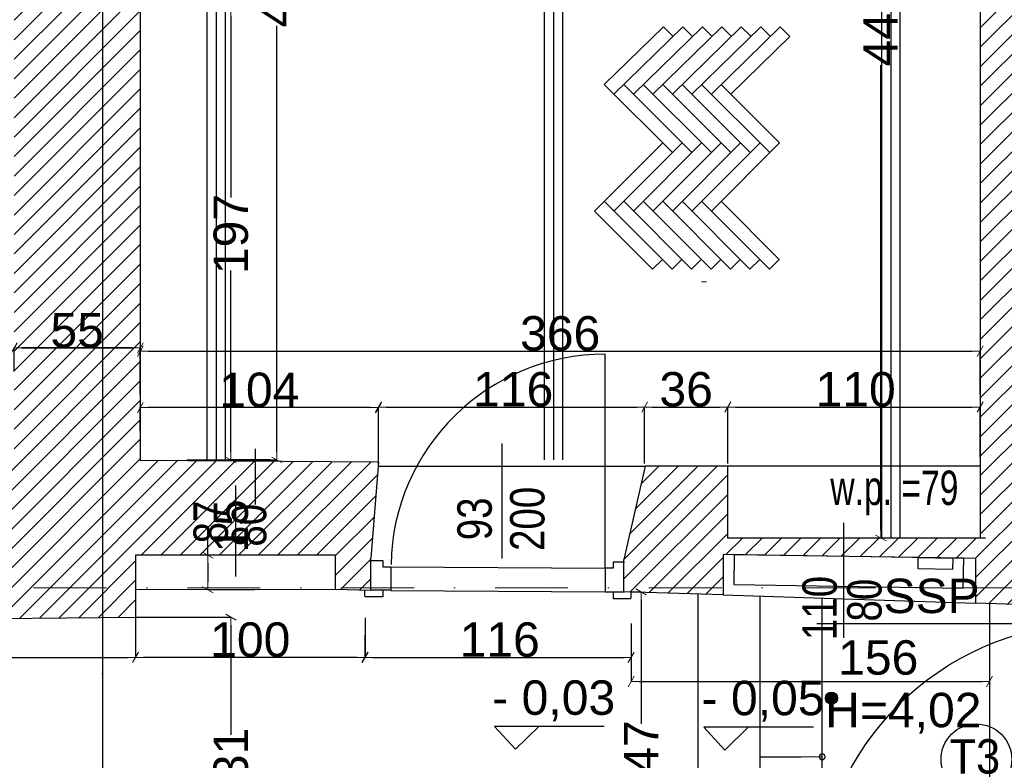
# Model space of a CAD drawing. Header units: millimetres. Extents: x 75543 to 124291, y -109148 to -86372.
# Tile 94 of 99: x 113602 to 117892, y -99234 to -96006. Entities that reach past the tile are written whole.
import ezdxf

# ---------------------------------------------------------------- set-up
doc = ezdxf.new("R2010")
doc.units = ezdxf.units.MM
doc.header["$MEASUREMENT"] = 0
doc.linetypes.add('Dot & Dashed', pattern=[670.277762, 317.5, -176.388889, 0, -176.388874])
for name, color, linetype in [('A-DRZWI', 7, 'Continuous'), ('A-OKNA-OPIS', 7, 'Continuous'), ('A-WYSOKOSCI', 7, 'Continuous'), ('A_okno', 7, 'Continuous'), ('DIM MALY', 7, 'Continuous'), ('Drawing & Figure', 7, 'Continuous'), ('DRZWI', 7, 'Continuous'), ('Koty', 7, 'Continuous'), ('linia nadproza', 7, 'Continuous'), ('Nowe_0', 7, 'Continuous'), ('Nowe_DRZWI', 7, 'Continuous'), ('Nowe_GRZEJNIK', 7, 'Continuous'), ('opisy inne', 7, 'Continuous'), ('OSIE', 7, 'Continuous'), ('PARAPET', 7, 'Continuous'), ('POSADZKI', 7, 'Continuous'), ('PROG', 7, 'Continuous'), ('SCHODY', 7, 'Continuous'), ('strop', 7, 'Continuous'), ('Structural - Bearing', 7, 'Continuous'), ('Structural - Grid', 7, 'Continuous')]:
    doc.layers.add(name, color=color, linetype=linetype)
doc.styles.add('STYL_AUTOMATYCZNY_1', font='arial.ttf')
doc.styles.add('STYL_AUTOMATYCZNY_2', font='arial.ttf')
doc.styles.add('STYL_AUTOMATYCZNY_6', font='arial.ttf', dxfattribs={"width": 0.8})
doc.styles.add('STYL_AUTOMATYCZNY_7', font='arial.ttf', dxfattribs={"width": 0.7})
doc.styles.add('STYL_AUTOMATYCZNY_9', font='arial.ttf', dxfattribs={"width": 0.9})
doc.dimstyles.new('STYL_AUTOMATYCZNY__2', dxfattribs={"dimtxt": 150, "dimasz": 34.231941, "dimexe": 0.18, "dimexo": 3, "dimgap": 0, "dimtad": 1, "dimdec": 0, "dimlfac": 0.1, "dimzin": 0, "dimdsep": 46, "dimtxsty": 'STYL_AUTOMATYCZNY_2', "dimblk": 'ARROWHEAD_2', "dimblk1": 'ARROWHEAD_2', "dimblk2": 'ARROWHEAD_2', "dimcen": 0.09, "dimclrd": 5, "dimclre": 5, "dimclrt": 1, "dimadec": 0, "dimazin": 0, "dimtfac": 1, "dimtdec": 4, "dimtmove": 0, "dimatfit": 3, "dimfxl": 0, "dimtolj": 1, "dimtzin": 0, "dimarcsym": 0})
doc.dimstyles.new('STYL_AUTOMATYCZNY__3', dxfattribs={"dimtxt": 150, "dimasz": 34.231941, "dimexe": 0.18, "dimexo": 3, "dimgap": 0, "dimtad": 1, "dimtih": 1, "dimtoh": 1, "dimdec": 0, "dimlfac": 0.1, "dimzin": 0, "dimdsep": 46, "dimtxsty": 'STYL_AUTOMATYCZNY_2', "dimblk": 'ARROWHEAD_2', "dimblk1": 'ARROWHEAD_2', "dimblk2": 'ARROWHEAD_2', "dimcen": 0.09, "dimclrd": 5, "dimclre": 5, "dimclrt": 1, "dimadec": 0, "dimazin": 0, "dimtfac": 1, "dimtdec": 4, "dimtmove": 0, "dimatfit": 3, "dimfxl": 0, "dimtolj": 1, "dimtzin": 0, "dimarcsym": 0})
doc.dimstyles.new('STYL_AUTOMATYCZNY__7', dxfattribs={"dimtxt": 150, "dimasz": 34.231941, "dimexe": 0.18, "dimexo": 3, "dimgap": 0, "dimtad": 1, "dimtih": 1, "dimtoh": 1, "dimdec": 0, "dimlfac": 0.1, "dimzin": 0, "dimdsep": 46, "dimtxsty": 'STYL_AUTOMATYCZNY_2', "dimblk": 'ARROWHEAD_2', "dimblk1": 'ARROWHEAD_2', "dimblk2": 'ARROWHEAD_2', "dimcen": 0.09, "dimclrd": 5, "dimclre": 5, "dimclrt": 1, "dimadec": 0, "dimazin": 0, "dimtfac": 1, "dimtdec": 4, "dimtmove": 2, "dimatfit": 3, "dimfxl": 0, "dimtolj": 1, "dimtzin": 0, "dimarcsym": 0})
pattern_1 = [(45, (0, 0), (-42.426407, 42.426407), [])]

# ---------------------------------------------------------------- blocks, each defined once
blk = doc.blocks.new('ARROWHEAD_2')
at = {"color": 0, "linetype": 'Continuous', "lineweight": 0}
for p, q in [((0, 0), (-1, 0)), ((-0.38, -0.66), (0.38, 0.66))]:
    blk.add_line(p, q, dxfattribs=at)
blk = doc.blocks.new('*D159')
at = {"layer": 'Defpoints', "color": 0}
for p in [(117787.3, -97694.7), (117787.3, -97917.7), (116687.3, -97944.2)]:
    blk.add_point(p, dxfattribs=at)
at = {"layer": 'DIM MALY', "color": 5, "lineweight": -2}
for p, q in [((116687.3, -97941.2), (116687.3, -97694.5)), ((116721.5, -97694.7), (117753, -97694.7)), ((117787.3, -97914.7), (117787.3, -97694.5))]:
    blk.add_line(p, q, dxfattribs=at)
at = {"layer": 'DIM MALY', "color": 5, "lineweight": -2, "xscale": 34.23194115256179, "yscale": 34.23194115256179, "zscale": 34.23194115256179, "rotation": 180}
blk.add_blockref('ARROWHEAD_2', (116687.3, -97694.7), dxfattribs=at)
at = {"layer": 'DIM MALY', "color": 5, "lineweight": -2, "xscale": 34.23194115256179, "yscale": 34.23194115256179, "zscale": 34.23194115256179}
blk.add_blockref('ARROWHEAD_2', (117787.3, -97694.7), dxfattribs=at)
at = {"layer": 'DIM MALY', "color": 1, "insert": (117244.5, -97618.1), "char_height": 150, "attachment_point": 5, "style": 'STYL_AUTOMATYCZNY_2'}
blk.add_mtext('\\A1;110', dxfattribs=at)
blk = doc.blocks.new('*D160')
at = {"layer": 'Defpoints', "color": 0}
for p in [(116687.3, -97694.7), (116325.1, -97944.2), (116687.3, -97944.2)]:
    blk.add_point(p, dxfattribs=at)
at = {"layer": 'DIM MALY', "color": 5, "lineweight": -2}
for p, q in [((116325.1, -97941.2), (116325.1, -97694.5)), ((116359.3, -97694.7), (116653, -97694.7)), ((116687.3, -97941.2), (116687.3, -97694.5))]:
    blk.add_line(p, q, dxfattribs=at)
at = {"layer": 'DIM MALY', "color": 5, "lineweight": -2, "xscale": 34.23194115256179, "yscale": 34.23194115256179, "zscale": 34.23194115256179, "rotation": 180}
blk.add_blockref('ARROWHEAD_2', (116325.1, -97694.7), dxfattribs=at)
at = {"layer": 'DIM MALY', "color": 5, "lineweight": -2, "xscale": 34.23194115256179, "yscale": 34.23194115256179, "zscale": 34.23194115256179}
blk.add_blockref('ARROWHEAD_2', (116687.3, -97694.7), dxfattribs=at)
at = {"layer": 'DIM MALY', "color": 1, "insert": (116505.9, -97618), "char_height": 150, "attachment_point": 5, "style": 'STYL_AUTOMATYCZNY_2'}
blk.add_mtext('\\A1;36', dxfattribs=at)
blk = doc.blocks.new('*D161')
at = {"layer": 'Defpoints', "color": 0}
for p in [(117787.3, -97694.7), (117787.3, -97917.7), (116687.3, -97944.2)]:
    blk.add_point(p, dxfattribs=at)
at = {"layer": 'DIM MALY', "color": 5, "lineweight": -2}
for p, q in [((116687.3, -97941.2), (116687.3, -97694.5)), ((116721.5, -97694.7), (117753, -97694.7)), ((117787.3, -97914.7), (117787.3, -97694.5))]:
    blk.add_line(p, q, dxfattribs=at)
at = {"layer": 'DIM MALY', "color": 5, "lineweight": -2, "xscale": 34.23194115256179, "yscale": 34.23194115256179, "zscale": 34.23194115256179, "rotation": 180}
blk.add_blockref('ARROWHEAD_2', (116687.3, -97694.7), dxfattribs=at)
at = {"layer": 'DIM MALY', "color": 5, "lineweight": -2, "xscale": 34.23194115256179, "yscale": 34.23194115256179, "zscale": 34.23194115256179}
blk.add_blockref('ARROWHEAD_2', (117787.3, -97694.7), dxfattribs=at)
at = {"layer": 'DIM MALY', "color": 1, "insert": (117244.5, -97618.1), "char_height": 150, "attachment_point": 5, "style": 'STYL_AUTOMATYCZNY_2'}
blk.add_mtext('\\A1;110', dxfattribs=at)
blk = doc.blocks.new('*D162')
at = {"layer": 'Defpoints', "color": 0}
for p in [(116325.1, -97694.7), (115165.1, -97917.7), (116325.1, -97944.2)]:
    blk.add_point(p, dxfattribs=at)
at = {"layer": 'DIM MALY', "color": 5, "lineweight": -2}
for p, q in [((115165.1, -97914.7), (115165.1, -97694.5)), ((115199.3, -97694.7), (116290.8, -97694.7)), ((116325.1, -97941.2), (116325.1, -97694.5))]:
    blk.add_line(p, q, dxfattribs=at)
at = {"layer": 'DIM MALY', "color": 5, "lineweight": -2, "xscale": 34.23194115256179, "yscale": 34.23194115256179, "zscale": 34.23194115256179, "rotation": 180}
blk.add_blockref('ARROWHEAD_2', (115165.1, -97694.7), dxfattribs=at)
at = {"layer": 'DIM MALY', "color": 5, "lineweight": -2, "xscale": 34.23194115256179, "yscale": 34.23194115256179, "zscale": 34.23194115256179}
blk.add_blockref('ARROWHEAD_2', (116325.1, -97694.7), dxfattribs=at)
at = {"layer": 'DIM MALY', "color": 1, "insert": (115752.3, -97618.1), "char_height": 150, "attachment_point": 5, "style": 'STYL_AUTOMATYCZNY_2'}
blk.add_mtext('\\A1;116', dxfattribs=at)
blk = doc.blocks.new('*D163')
at = {"layer": 'Defpoints', "color": 0}
for p in [(116687.3, -97694.7), (116325.1, -97944.2), (116687.3, -97944.2)]:
    blk.add_point(p, dxfattribs=at)
at = {"layer": 'DIM MALY', "color": 5, "lineweight": -2}
for p, q in [((116325.1, -97941.2), (116325.1, -97694.5)), ((116359.3, -97694.7), (116653, -97694.7)), ((116687.3, -97941.2), (116687.3, -97694.5))]:
    blk.add_line(p, q, dxfattribs=at)
at = {"layer": 'DIM MALY', "color": 5, "lineweight": -2, "xscale": 34.23194115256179, "yscale": 34.23194115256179, "zscale": 34.23194115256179, "rotation": 180}
blk.add_blockref('ARROWHEAD_2', (116325.1, -97694.7), dxfattribs=at)
at = {"layer": 'DIM MALY', "color": 5, "lineweight": -2, "xscale": 34.23194115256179, "yscale": 34.23194115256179, "zscale": 34.23194115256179}
blk.add_blockref('ARROWHEAD_2', (116687.3, -97694.7), dxfattribs=at)
at = {"layer": 'DIM MALY', "color": 1, "insert": (116505.9, -97618), "char_height": 150, "attachment_point": 5, "style": 'STYL_AUTOMATYCZNY_2'}
blk.add_mtext('\\A1;36', dxfattribs=at)
blk = doc.blocks.new('*D164')
at = {"layer": 'Defpoints', "color": 0}
for p in [(117787.3, -97694.7), (117787.3, -97917.7), (116687.3, -97944.2)]:
    blk.add_point(p, dxfattribs=at)
at = {"layer": 'DIM MALY', "color": 5, "lineweight": -2}
for p, q in [((116687.3, -97941.2), (116687.3, -97694.5)), ((116721.5, -97694.7), (117753, -97694.7)), ((117787.3, -97914.7), (117787.3, -97694.5))]:
    blk.add_line(p, q, dxfattribs=at)
at = {"layer": 'DIM MALY', "color": 5, "lineweight": -2, "xscale": 34.23194115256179, "yscale": 34.23194115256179, "zscale": 34.23194115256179, "rotation": 180}
blk.add_blockref('ARROWHEAD_2', (116687.3, -97694.7), dxfattribs=at)
at = {"layer": 'DIM MALY', "color": 5, "lineweight": -2, "xscale": 34.23194115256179, "yscale": 34.23194115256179, "zscale": 34.23194115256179}
blk.add_blockref('ARROWHEAD_2', (117787.3, -97694.7), dxfattribs=at)
at = {"layer": 'DIM MALY', "color": 1, "insert": (117244.5, -97618.1), "char_height": 150, "attachment_point": 5, "style": 'STYL_AUTOMATYCZNY_2'}
blk.add_mtext('\\A1;110', dxfattribs=at)
blk = doc.blocks.new('*D165')
at = {"layer": 'Defpoints', "color": 0}
for p in [(114127.3, -97697.1), (114127.3, -97802.1), (115165.1, -97951.7)]:
    blk.add_point(p, dxfattribs=at)
at = {"layer": 'DIM MALY', "color": 5, "lineweight": -2}
for p, q in [((114127.3, -97799.1), (114127.3, -97696.9)), ((115130.8, -97697.1), (114161.5, -97697.1)), ((115165.1, -97948.7), (115165.1, -97696.9))]:
    blk.add_line(p, q, dxfattribs=at)
at = {"layer": 'DIM MALY', "color": 5, "lineweight": -2, "xscale": 34.23194115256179, "yscale": 34.23194115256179, "zscale": 34.23194115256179, "rotation": 180}
blk.add_blockref('ARROWHEAD_2', (114127.3, -97697.1), dxfattribs=at)
at = {"layer": 'DIM MALY', "color": 5, "lineweight": -2, "xscale": 34.23194115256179, "yscale": 34.23194115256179, "zscale": 34.23194115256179}
blk.add_blockref('ARROWHEAD_2', (115165.1, -97697.1), dxfattribs=at)
at = {"layer": 'DIM MALY', "color": 1, "insert": (114645.8, -97620.5), "char_height": 150, "attachment_point": 5, "style": 'STYL_AUTOMATYCZNY_2'}
blk.add_mtext('\\A1;104', dxfattribs=at)
blk = doc.blocks.new('*D166')
at = {"layer": 'Defpoints', "color": 0}
for p in [(116266.4, -98635.3), (115106, -98685.3), (116266.4, -98785.5)]:
    blk.add_point(p, dxfattribs=at)
at = {"layer": 'DIM MALY', "color": 5, "lineweight": -2}
for p, q in [((116266.4, -98638.3), (116266.4, -98785.7)), ((115106, -98688.3), (115106, -98785.7)), ((115140.2, -98785.5), (116232.2, -98785.5))]:
    blk.add_line(p, q, dxfattribs=at)
at = {"layer": 'DIM MALY', "color": 5, "lineweight": -2, "xscale": 34.23194115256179, "yscale": 34.23194115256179, "zscale": 34.23194115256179, "rotation": 180}
blk.add_blockref('ARROWHEAD_2', (115106, -98785.5), dxfattribs=at)
at = {"layer": 'DIM MALY', "color": 5, "lineweight": -2, "xscale": 34.23194115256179, "yscale": 34.23194115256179, "zscale": 34.23194115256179}
blk.add_blockref('ARROWHEAD_2', (116266.4, -98785.5), dxfattribs=at)
at = {"layer": 'DIM MALY', "color": 1, "insert": (115693.4, -98708.9), "char_height": 150, "attachment_point": 5, "style": 'STYL_AUTOMATYCZNY_2'}
blk.add_mtext('\\A1;116', dxfattribs=at)
blk = doc.blocks.new('*D167')
at = {"layer": 'Defpoints', "color": 0}
for p in [(116266.4, -98635.3), (117828.4, -98693.1), (117828.4, -98890.5)]:
    blk.add_point(p, dxfattribs=at)
at = {"layer": 'DIM MALY', "color": 5, "lineweight": -2}
for p, q in [((116266.4, -98638.3), (116266.4, -98890.7)), ((117828.4, -98696.1), (117828.4, -98890.7)), ((116300.7, -98890.5), (117794.2, -98890.5))]:
    blk.add_line(p, q, dxfattribs=at)
at = {"layer": 'DIM MALY', "color": 5, "lineweight": -2, "xscale": 34.23194115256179, "yscale": 34.23194115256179, "zscale": 34.23194115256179, "rotation": 180}
blk.add_blockref('ARROWHEAD_2', (116266.4, -98890.5), dxfattribs=at)
at = {"layer": 'DIM MALY', "color": 5, "lineweight": -2, "xscale": 34.23194115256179, "yscale": 34.23194115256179, "zscale": 34.23194115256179}
blk.add_blockref('ARROWHEAD_2', (117828.4, -98890.5), dxfattribs=at)
at = {"layer": 'DIM MALY', "color": 1, "insert": (117343, -98786.9), "char_height": 150, "attachment_point": 5, "style": 'STYL_AUTOMATYCZNY_2'}
blk.add_mtext('\\A1;156', dxfattribs=at)
blk = doc.blocks.new('*D170')
at = {"layer": 'Defpoints', "color": 0}
for p in [(114106.8, -98610.2), (114522.3, -98610.2), (114764.6, -99922.6)]:
    blk.add_point(p, dxfattribs=at)
at = {"layer": 'DIM MALY', "color": 5, "lineweight": -2}
for p, q in [((114109.8, -98610.2), (114522.4, -98610.2)), ((114522.3, -98644.4), (114522.3, -99122.6)), ((114522.3, -99888.4), (114522.3, -99410.9)), ((114761.6, -99922.6), (114522.1, -99922.6))]:
    blk.add_line(p, q, dxfattribs=at)
at = {"layer": 'DIM MALY', "color": 5, "lineweight": -2, "xscale": 34.23194115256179, "yscale": 34.23194115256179, "zscale": 34.23194115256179}
for p, rotation in [((114522.3, -98610.2), 90), ((114522.3, -99922.6), 270)]:
    blk.add_blockref('ARROWHEAD_2', p, dxfattribs=dict(at, rotation=rotation))
at = {"layer": 'DIM MALY', "color": 1, "insert": (114522.3, -99266.8), "char_height": 150, "attachment_point": 5, "rotation": 90, "style": 'STYL_AUTOMATYCZNY_2'}
blk.add_mtext('\\A1;131', dxfattribs=at)
blk = doc.blocks.new('*D171')
at = {"layer": 'Defpoints', "color": 0}
for p in [(114326.7, -93805.2), (114326.7, -97925.2), (114722.3, -97925.2)]:
    blk.add_point(p, dxfattribs=at)
at = {"layer": 'DIM MALY', "color": 5, "lineweight": -2}
for p, q in [((114329.7, -93805.2), (114722.4, -93805.2)), ((114722.3, -93839.4), (114722.3, -95697.6)), ((114722.3, -97891), (114722.3, -96033.6)), ((114329.7, -97925.2), (114722.4, -97925.2))]:
    blk.add_line(p, q, dxfattribs=at)
at = {"layer": 'DIM MALY', "color": 5, "lineweight": -2, "xscale": 34.23194115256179, "yscale": 34.23194115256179, "zscale": 34.23194115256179}
for p, rotation in [((114722.3, -93805.2), 90), ((114722.3, -97925.2), 270)]:
    blk.add_blockref('ARROWHEAD_2', p, dxfattribs=dict(at, rotation=rotation))
at = {"layer": 'DIM MALY', "color": 1, "insert": (114722.3, -95865.6), "char_height": 150, "attachment_point": 5, "rotation": 90, "style": 'STYL_AUTOMATYCZNY_2'}
blk.add_mtext('\\A1;412', dxfattribs=at)
blk = doc.blocks.new('*D183')
at = {"layer": 'Defpoints', "color": 0}
for p in [(114106.8, -98597.9), (115106.8, -98610.3), (114106.8, -98785.5)]:
    blk.add_point(p, dxfattribs=at)
at = {"layer": 'DIM MALY', "color": 5, "lineweight": -2}
for p, q in [((114106.8, -98600.9), (114106.8, -98785.7)), ((115106.8, -98613.3), (115106.8, -98785.7)), ((115072.6, -98785.5), (114141, -98785.5))]:
    blk.add_line(p, q, dxfattribs=at)
at = {"layer": 'DIM MALY', "color": 5, "lineweight": -2, "xscale": 34.23194115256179, "yscale": 34.23194115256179, "zscale": 34.23194115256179, "rotation": 180}
blk.add_blockref('ARROWHEAD_2', (114106.8, -98785.5), dxfattribs=at)
at = {"layer": 'DIM MALY', "color": 5, "lineweight": -2, "xscale": 34.23194115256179, "yscale": 34.23194115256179, "zscale": 34.23194115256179}
blk.add_blockref('ARROWHEAD_2', (115106.8, -98785.5), dxfattribs=at)
at = {"layer": 'DIM MALY', "color": 1, "insert": (114606.4, -98708.9), "char_height": 150, "attachment_point": 5, "style": 'STYL_AUTOMATYCZNY_2'}
blk.add_mtext('\\A1;100', dxfattribs=at)
blk = doc.blocks.new('*D184')
at = {"layer": 'Defpoints', "color": 0}
for p in [(117787.3, -97451), (114127.3, -97641.6), (117787.3, -97641.6)]:
    blk.add_point(p, dxfattribs=at)
at = {"layer": 'DIM MALY', "color": 5, "lineweight": -2}
for p, q in [((114127.3, -97638.6), (114127.3, -97450.8)), ((114161.5, -97451), (117753, -97451)), ((117787.3, -97638.6), (117787.3, -97450.8))]:
    blk.add_line(p, q, dxfattribs=at)
at = {"layer": 'DIM MALY', "color": 5, "lineweight": -2, "xscale": 34.23194115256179, "yscale": 34.23194115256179, "zscale": 34.23194115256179, "rotation": 180}
blk.add_blockref('ARROWHEAD_2', (114127.3, -97451), dxfattribs=at)
at = {"layer": 'DIM MALY', "color": 5, "lineweight": -2, "xscale": 34.23194115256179, "yscale": 34.23194115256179, "zscale": 34.23194115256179}
blk.add_blockref('ARROWHEAD_2', (117787.3, -97451), dxfattribs=at)
at = {"layer": 'DIM MALY', "color": 1, "insert": (115956.9, -97374.4), "char_height": 150, "attachment_point": 5, "style": 'STYL_AUTOMATYCZNY_2'}
blk.add_mtext('\\A1;366', dxfattribs=at)
blk = doc.blocks.new('*D186')
at = {"layer": 'Defpoints', "color": 0}
for p in [(113577.3, -97436.9), (113577.3, -97543.2), (114127.3, -97641.6)]:
    blk.add_point(p, dxfattribs=at)
at = {"layer": 'DIM MALY', "color": 5, "lineweight": -2}
for p, q in [((113577.3, -97540.2), (113577.3, -97436.7)), ((114093, -97436.9), (113611.5, -97436.9)), ((114127.3, -97638.6), (114127.3, -97436.7))]:
    blk.add_line(p, q, dxfattribs=at)
at = {"layer": 'DIM MALY', "color": 5, "lineweight": -2, "xscale": 34.23194115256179, "yscale": 34.23194115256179, "zscale": 34.23194115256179, "rotation": 180}
blk.add_blockref('ARROWHEAD_2', (113577.3, -97436.9), dxfattribs=at)
at = {"layer": 'DIM MALY', "color": 5, "lineweight": -2, "xscale": 34.23194115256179, "yscale": 34.23194115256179, "zscale": 34.23194115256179}
blk.add_blockref('ARROWHEAD_2', (114127.3, -97436.9), dxfattribs=at)
at = {"layer": 'DIM MALY', "color": 1, "insert": (113852, -97360.6), "char_height": 150, "attachment_point": 5, "style": 'STYL_AUTOMATYCZNY_2'}
blk.add_mtext('\\A1;55', dxfattribs=at)
blk = doc.blocks.new('*D188')
at = {"layer": 'Defpoints', "color": 0}
for p in [(114127.3, -97436.9), (113577.3, -97543.2), (114127.3, -97641.6)]:
    blk.add_point(p, dxfattribs=at)
at = {"layer": 'DIM MALY', "color": 5, "lineweight": -2}
for p, q in [((113577.3, -97540.2), (113577.3, -97436.7)), ((113611.5, -97436.9), (114093, -97436.9)), ((114127.3, -97638.6), (114127.3, -97436.7))]:
    blk.add_line(p, q, dxfattribs=at)
at = {"layer": 'DIM MALY', "color": 5, "lineweight": -2, "xscale": 34.23194115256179, "yscale": 34.23194115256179, "zscale": 34.23194115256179, "rotation": 180}
blk.add_blockref('ARROWHEAD_2', (113577.3, -97436.9), dxfattribs=at)
at = {"layer": 'DIM MALY', "color": 5, "lineweight": -2, "xscale": 34.23194115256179, "yscale": 34.23194115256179, "zscale": 34.23194115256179}
blk.add_blockref('ARROWHEAD_2', (114127.3, -97436.9), dxfattribs=at)
at = {"layer": 'DIM MALY', "color": 1, "insert": (113852, -97360.6), "char_height": 150, "attachment_point": 5, "style": 'STYL_AUTOMATYCZNY_2'}
blk.add_mtext('\\A1;55', dxfattribs=at)
blk = doc.blocks.new('*D202')
at = {"layer": 'Defpoints', "color": 0}
for p in [(114106.8, -98467.7), (114106.8, -98785.5), (107866.9, -98889.1)]:
    blk.add_point(p, dxfattribs=at)
at = {"layer": 'DIM MALY', "color": 5, "lineweight": -2}
for p, q in [((114106.8, -98470.7), (114106.8, -98785.7)), ((107866.9, -98886.1), (107866.9, -98785.3)), ((107901.1, -98785.5), (114072.6, -98785.5))]:
    blk.add_line(p, q, dxfattribs=at)
at = {"layer": 'DIM MALY', "color": 5, "lineweight": -2, "xscale": 34.23194115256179, "yscale": 34.23194115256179, "zscale": 34.23194115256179, "rotation": 180}
blk.add_blockref('ARROWHEAD_2', (107866.9, -98785.5), dxfattribs=at)
at = {"layer": 'DIM MALY', "color": 5, "lineweight": -2, "xscale": 34.23194115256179, "yscale": 34.23194115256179, "zscale": 34.23194115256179}
blk.add_blockref('ARROWHEAD_2', (114106.8, -98785.5), dxfattribs=at)
at = {"layer": 'DIM MALY', "color": 1, "insert": (110986.5, -98708.9), "char_height": 150, "attachment_point": 5, "style": 'STYL_AUTOMATYCZNY_2'}
blk.add_mtext('\\A1;624', dxfattribs=at)
blk = doc.blocks.new('*D212')
at = {"layer": 'Defpoints', "color": 0}
for p in [(114175.9, -95955), (114522.3, -95955), (114695.9, -97925.2)]:
    blk.add_point(p, dxfattribs=at)
at = {"layer": 'DIM MALY', "color": 5, "lineweight": -2}
for p, q in [((114178.9, -95955), (114522.4, -95955)), ((114522.3, -95989.2), (114522.3, -96781.8)), ((114522.3, -97891), (114522.3, -97099.1)), ((114692.9, -97925.2), (114522.1, -97925.2))]:
    blk.add_line(p, q, dxfattribs=at)
at = {"layer": 'DIM MALY', "color": 5, "lineweight": -2, "xscale": 34.23194115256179, "yscale": 34.23194115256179, "zscale": 34.23194115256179}
for p, rotation in [((114522.3, -95955), 90), ((114522.3, -97925.2), 270)]:
    blk.add_blockref('ARROWHEAD_2', p, dxfattribs=dict(at, rotation=rotation))
at = {"layer": 'DIM MALY', "color": 1, "insert": (114522.3, -96940.5), "char_height": 150, "attachment_point": 5, "rotation": 90, "style": 'STYL_AUTOMATYCZNY_2'}
blk.add_mtext('\\A1;197', dxfattribs=at)
blk = doc.blocks.new('*D505')
at = {"layer": 'Defpoints', "color": 0}
for p in [(114106.8, -98467.7), (114106.8, -98785.5), (107866.9, -98889.1)]:
    blk.add_point(p, dxfattribs=at)
at = {"layer": 'DIM MALY', "color": 5, "lineweight": -2}
for p, q in [((114106.8, -98470.7), (114106.8, -98785.7)), ((107866.9, -98886.1), (107866.9, -98785.3)), ((107901.1, -98785.5), (114072.6, -98785.5))]:
    blk.add_line(p, q, dxfattribs=at)
at = {"layer": 'DIM MALY', "color": 5, "lineweight": -2, "xscale": 34.23194115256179, "yscale": 34.23194115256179, "zscale": 34.23194115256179, "rotation": 180}
blk.add_blockref('ARROWHEAD_2', (107866.9, -98785.5), dxfattribs=at)
at = {"layer": 'DIM MALY', "color": 5, "lineweight": -2, "xscale": 34.23194115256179, "yscale": 34.23194115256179, "zscale": 34.23194115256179}
blk.add_blockref('ARROWHEAD_2', (114106.8, -98785.5), dxfattribs=at)
at = {"layer": 'DIM MALY', "color": 1, "insert": (110986.5, -98708.9), "char_height": 150, "attachment_point": 5, "style": 'STYL_AUTOMATYCZNY_2'}
blk.add_mtext('\\A1;624', dxfattribs=at)
blk = doc.blocks.new('*D673')
at = {"layer": 'Defpoints', "color": 0}
for p in [(117813.1, -93805.2), (117354.4, -98265.2), (117813.1, -98265.2)]:
    blk.add_point(p, dxfattribs=at)
at = {"layer": 'DIM MALY', "color": 5, "lineweight": -2}
for p, q in [((117810.1, -93805.2), (117354.2, -93805.2)), ((117354.4, -93839.4), (117354.4, -95866.9)), ((117354.4, -98231), (117354.4, -96204.3)), ((117810.1, -98265.2), (117354.2, -98265.2))]:
    blk.add_line(p, q, dxfattribs=at)
at = {"layer": 'DIM MALY', "color": 5, "lineweight": -2, "xscale": 34.23194115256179, "yscale": 34.23194115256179, "zscale": 34.23194115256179}
for p, rotation in [((117354.4, -93805.2), 90), ((117354.4, -98265.2), 270)]:
    blk.add_blockref('ARROWHEAD_2', p, dxfattribs=dict(at, rotation=rotation))
at = {"layer": 'DIM MALY', "color": 1, "insert": (117354.4, -96035.6), "char_height": 150, "attachment_point": 5, "rotation": 90, "style": 'STYL_AUTOMATYCZNY_2'}
blk.add_mtext('\\A1;446', dxfattribs=at)
blk = doc.blocks.new('*D674')
at = {"layer": 'Defpoints', "color": 0}
for p in [(117354.4, -93805.2), (117813.1, -93805.2), (117813.1, -98265.2)]:
    blk.add_point(p, dxfattribs=at)
at = {"layer": 'DIM MALY', "color": 5, "lineweight": -2}
for p, q in [((117810.1, -93805.2), (117354.2, -93805.2)), ((117354.4, -93839.4), (117354.4, -95866.9)), ((117354.4, -98231), (117354.4, -96204.3)), ((117810.1, -98265.2), (117354.2, -98265.2))]:
    blk.add_line(p, q, dxfattribs=at)
at = {"layer": 'DIM MALY', "color": 5, "lineweight": -2, "xscale": 34.23194115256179, "yscale": 34.23194115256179, "zscale": 34.23194115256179}
for p, rotation in [((117354.4, -93805.2), 90), ((117354.4, -98265.2), 270)]:
    blk.add_blockref('ARROWHEAD_2', p, dxfattribs=dict(at, rotation=rotation))
at = {"layer": 'DIM MALY', "color": 1, "insert": (117354.4, -96035.6), "char_height": 150, "attachment_point": 5, "rotation": 90, "style": 'STYL_AUTOMATYCZNY_2'}
blk.add_mtext('\\A1;446', dxfattribs=at)
blk = doc.blocks.new('*D798')
at = {"layer": 'Defpoints', "color": 0}
for p in [(116265.7, -98500), (116309.4, -99967.6), (116330.9, -99967.6)]:
    blk.add_point(p, dxfattribs=at)
at = {"layer": 'DIM MALY', "color": 5, "lineweight": -2}
for p, q in [((116268.7, -98500), (116309.5, -98500)), ((116309.4, -98534.2), (116309.4, -99075.5)), ((116309.4, -99933.4), (116309.4, -99392.8)), ((116327.9, -99967.6), (116309.2, -99967.6))]:
    blk.add_line(p, q, dxfattribs=at)
at = {"layer": 'DIM MALY', "color": 5, "lineweight": -2, "xscale": 34.23194115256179, "yscale": 34.23194115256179, "zscale": 34.23194115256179}
for p, rotation in [((116309.4, -98500), 90), ((116309.4, -99967.6), 270)]:
    blk.add_blockref('ARROWHEAD_2', p, dxfattribs=dict(at, rotation=rotation))
at = {"layer": 'DIM MALY', "color": 1, "insert": (116309.4, -99234.2), "char_height": 150, "attachment_point": 5, "rotation": 90, "style": 'STYL_AUTOMATYCZNY_2'}
blk.add_mtext('\\A1;147', dxfattribs=at)
blk = doc.blocks.new('*D942')
at = {"layer": 'Defpoints', "color": 0}
for p in [(114627.3, -98340.1), (114421.4, -98490.4), (114627.3, -98490.4)]:
    blk.add_point(p, dxfattribs=at)
at = {"layer": 'DIM MALY', "color": 5, "lineweight": -2}
for p, q in [((114421.4, -98340.1), (114421.4, -98212.9)), ((114624.3, -98340.1), (114421.2, -98340.1)), ((114421.4, -98374.3), (114421.4, -98456.1)), ((114624.3, -98490.4), (114421.2, -98490.4))]:
    blk.add_line(p, q, dxfattribs=at)
at = {"layer": 'DIM MALY', "color": 5, "lineweight": -2, "xscale": 34.23194115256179, "yscale": 34.23194115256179, "zscale": 34.23194115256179}
for p, rotation in [((114421.4, -98340.1), 90), ((114421.4, -98490.4), 270)]:
    blk.add_blockref('ARROWHEAD_2', p, dxfattribs=dict(at, rotation=rotation))
at = {"layer": 'DIM MALY', "color": 1, "insert": (114522.3, -98212.9), "char_height": 150, "attachment_point": 5, "rotation": 90, "style": 'STYL_AUTOMATYCZNY_2'}
blk.add_mtext('\\A1;15', dxfattribs=at)
blk = doc.blocks.new('*D995')
at = {"layer": 'Defpoints', "color": 0}
for p in [(107158.2, -89539.7), (113962.3, -89539.7), (113962.3, -107560.1)]:
    blk.add_point(p, dxfattribs=at)
at = {"layer": 'DIM MALY', "color": 5, "lineweight": -2}
for p, q in [((107158.2, -89542.7), (107158.2, -107560.3)), ((113962.3, -89542.7), (113962.3, -107560.3)), ((107192.4, -107560.1), (113928, -107560.1))]:
    blk.add_line(p, q, dxfattribs=at)
at = {"layer": 'DIM MALY', "color": 5, "lineweight": -2, "xscale": 34.23194115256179, "yscale": 34.23194115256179, "zscale": 34.23194115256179, "rotation": 180}
blk.add_blockref('ARROWHEAD_2', (107158.2, -107560.1), dxfattribs=at)
at = {"layer": 'DIM MALY', "color": 5, "lineweight": -2, "xscale": 34.23194115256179, "yscale": 34.23194115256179, "zscale": 34.23194115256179}
blk.add_blockref('ARROWHEAD_2', (113962.3, -107560.1), dxfattribs=at)
at = {"layer": 'DIM MALY', "color": 1, "insert": (110559.8, -107483.6), "char_height": 150, "attachment_point": 5, "style": 'STYL_AUTOMATYCZNY_2'}
blk.add_mtext('\\A1;680', dxfattribs=at)
blk = doc.blocks.new('*D996')
at = {"layer": 'Defpoints', "color": 0}
for p in [(113962.3, -89539.7), (118146.9, -89541.9), (118146.9, -107560.1)]:
    blk.add_point(p, dxfattribs=at)
at = {"layer": 'DIM MALY', "color": 5, "lineweight": -2}
for p, q in [((113962.3, -89542.7), (113962.3, -107560.3)), ((118146.9, -89544.9), (118146.9, -107560.3)), ((113996.5, -107560.1), (118112.6, -107560.1))]:
    blk.add_line(p, q, dxfattribs=at)
at = {"layer": 'DIM MALY', "color": 5, "lineweight": -2, "xscale": 34.23194115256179, "yscale": 34.23194115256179, "zscale": 34.23194115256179, "rotation": 180}
blk.add_blockref('ARROWHEAD_2', (113962.3, -107560.1), dxfattribs=at)
at = {"layer": 'DIM MALY', "color": 5, "lineweight": -2, "xscale": 34.23194115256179, "yscale": 34.23194115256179, "zscale": 34.23194115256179}
blk.add_blockref('ARROWHEAD_2', (118146.9, -107560.1), dxfattribs=at)
at = {"layer": 'DIM MALY', "color": 1, "insert": (116054.2, -107483.6), "char_height": 150, "attachment_point": 5, "style": 'STYL_AUTOMATYCZNY_2'}
blk.add_mtext('\\A1;418', dxfattribs=at)

msp = doc.modelspace()

# ---------------------------------------------------------------- hatches: boundary and pattern name
at = {"layer": 'A-WYSOKOSCI'}
msp.add_hatch(color=256, dxfattribs=at).paths.add_polyline_path([(117166, -98963, 1), (117112.6, -98963, 1)])
at = {"layer": 'Drawing & Figure'}
h = msp.add_hatch(dxfattribs=at)
h.set_pattern_fill('Common_Brick_0003', color=256, style=0, pattern_type=2)
h.set_pattern_definition(pattern_1)
h.paths.add_polyline_path([(115838.1, -93245.2), (115838.1, -93515.2), (115937.3, -93805.2), (117787.3, -93805.2), (117787.3, -95695.8), (117787.3, -98265.2), (117191.4, -98265.2), (116687.3, -98265.2), (116687.3, -97951.7), (116327.3, -97951.7), (116234, -98358.9), (116234, -98370.3), (116233.9, -98499.2), (116667.5, -98513.5), (116667.5, -98337.3), (117191.4, -98345.2), (117767.5, -98354), (117767.5, -98549.8), (118236.3, -98565.2), (118338.6, -98565.2), (118517.3, -98565.2), (118517.3, -97440.2), (118517.3, -97404.1), (118517.1, -97375.2), (118507, -97375.2), (118507, -97365.2, -0.334097), (118478, -97344.6), (118473.8, -97333.9, 0.270785), (118422.7, -97288.2), (118422.7, -97275.5), (118372.3, -97275.5), (118307.3, -97046), (118104.9, -97026), (118104.9, -95704.4), (118192, -95695.8), (118307.3, -95684.4), (118372.3, -95454.9), (118422.7, -95454.9), (118422.7, -95442.2, 0.270785), (118473.8, -95396.6), (118478, -95385.8, -0.334097), (118507, -95365.2), (118507, -95355.2), (118507, -95355.2), (118517.3, -95355.2), (118517.3, -93035.2), (118238.3, -93035.2), (116177.3, -93035.2), (116167.3, -93035.2), (116167.3, -93045.5), (116157.3, -93045.5, -0.334097), (116136.7, -93074.5), (116125.9, -93078.7, 0.270785), (116080.3, -93129.8), (116067.6, -93180.2)])
h = msp.add_hatch(dxfattribs=at)
h.set_pattern_fill('Common_Brick_0003', color=256, style=0, pattern_type=2)
h.set_pattern_definition(pattern_1)
h.paths.add_polyline_path([(107018.7, -98833.9), (107021.2, -98833.9), (107021.2, -98675.1), (108161.3, -98664.6), (108361.3, -98662.8), (114106.8, -98610.2), (114106.7, -98340.1), (114541.7, -98340.1), (114976.7, -98340.1), (114976.7, -98490.3), (115131.9, -98493.8), (115131.9, -98352.6), (115165.2, -97934.4), (114627.3, -97931), (114127.3, -97927.8), (114127.3, -95925.2), (113987.3, -95925.2), (113577.3, -95975.2), (113577.3, -97905.2), (113407.3, -97905.2), (113407.3, -98305.2), (108361.3, -98341.8), (108161.3, -98343.2), (107887.3, -98345.2), (107887.3, -97945.2), (107647.3, -97945.2), (107675.4, -95945.1), (107183.4, -95904.5), (107055.5, -95904.5), (107053.5, -96064.2), (107243.5, -96066.6), (107241, -96264.9), (107234.9, -96746.6), (107044.9, -96744.2), (107020.6, -98675.1)])
at = {"layer": 'Nowe_0'}
msp.add_hatch(color=256, dxfattribs=at).paths.add_polyline_path([(116595.6, -97146.7), (116572.8, -97146.7), (116572.8, -97151.3), (116595.6, -97151.3)])

# ---------------------------------------------------------------- linework, layer by layer
at = {"layer": 'A-DRZWI'}
for p, q in [((115702.9, -97853.3), (115702.9, -98354.3)), ((114541.7, -98036.7), (114541.7, -98433.3)), ((117191.4, -98198.7), (117191.4, -98699.7)), ((118248.7, -98638.7), (117075.6, -98638.7))]:
    msp.add_line(p, q, dxfattribs=at)
msp.add_lwpolyline([(116153.6, -98393.4), (116152.9, -97464, 0.409286), (115219.7, -98380.6)], format="xyb", dxfattribs=at)
at = {"layer": 'A-OKNA-OPIS'}
msp.add_circle((117770.7, -99229.6), 154.1, dxfattribs=at)
at = {"layer": 'A-WYSOKOSCI'}
msp.add_circle((117139.3, -98963), 26.7, dxfattribs=at)
at = {"layer": 'A_okno'}
msp.add_lwpolyline([(117517.5, -98350.2), (117667.5, -98352.4), (117666.8, -98402.4), (117516.8, -98400.2)], close=True, dxfattribs=at)
at = {"layer": 'DIM MALY'}
msp.add_line((114627.3, -97876.7), (114627.3, -98118.7), dxfattribs=at)
at = {"layer": 'DRZWI'}
for p, q in [((115183.5, -98493.2), (115135.2, -98493.2)), ((116188.3, -98500.3), (116236.6, -98500.3))]:
    msp.add_line(p, q, dxfattribs=at)
for points in [[(115135.2, -98363.2), (115183.5, -98363.2), (115183.5, -98390.3), (115219.3, -98390.3), (115219.3, -98493.2), (115183.5, -98493.2), (115183.5, -98521.4)], [(116236.6, -98370.3), (116188.3, -98370.3), (116188.3, -98397.3), (116152.6, -98397.3), (116152.6, -98500.3), (116188.3, -98500.3), (116188.3, -98528.5)]]:
    msp.add_lwpolyline(points, dxfattribs=at)
for points in [[(115183.5, -98521.4), (115109.5, -98521.4, -0.414334), (115105.5, -98517.4), (115105.5, -98493.2)], [(116188.3, -98528.5), (116262.4, -98528.5, 0.414334), (116266.4, -98524.5), (116266.4, -98500.3)]]:
    msp.add_lwpolyline(points, format="xyb", dxfattribs=at)
at = {"layer": 'Koty'}
for points in [[(116148.5, -99086.1), (115671.2, -99086.1), (115762.4, -99185.7), (115864.5, -99086.1)], [(117060.8, -99089.6), (116583.5, -99089.6), (116674.7, -99189.1), (116776.8, -99089.6)]]:
    msp.add_lwpolyline(points, dxfattribs=at)
at = {"layer": 'linia nadproza'}
for p, q in [((115165.1, -97951.7), (116327.3, -97951.7)), ((117787.3, -97951.7), (116687.3, -97951.7)), ((117828.5, -98551.8), (117828.3, -99894.9))]:
    msp.add_line(p, q, dxfattribs=at)
at = {"layer": 'Nowe_DRZWI'}
msp.add_lwpolyline([(118243.7, -99811.8), (117075.6, -99811.8, -0.394952), (118248.7, -98638.7)], format="xyb", dxfattribs=at)
at = {"layer": 'Nowe_GRZEJNIK'}
msp.add_lwpolyline([(116713.8, -98468), (117713.7, -98483.2), (117715.7, -98353.2), (116715.8, -98338)], close=True, dxfattribs=at)
at = {"layer": 'OSIE'}
for p, q in [((114457.3, -93805.2), (114457.3, -97925.2)), ((115927.3, -93805.2), (115927.3, -97925.2)), ((117397.3, -93805.2), (117397.3, -98265.2))]:
    msp.add_line(p, q, dxfattribs=at)
at = {"layer": 'POSADZKI'}
for p, q in [((116149, -96288.7), (116406.8, -96037.6)), ((116191.4, -96331.1), (116491.6, -96037.6)), ((116276.3, -96331.1), (116576.5, -96037.6)), ((116361.1, -96331.1), (116661.4, -96037.6)), ((116406.8, -96037.6), (116449.2, -96080)), ((116446, -96331.1), (116746.2, -96037.6)), ((116491.6, -96037.6), (116534.1, -96080)), ((116530.8, -96331.1), (116831.1, -96037.6)), ((116576.5, -96037.6), (116618.9, -96080)), ((116615.7, -96331.1), (116915.9, -96037.6)), ((116661.4, -96037.6), (116703.8, -96080)), ((116746.2, -96037.6), (116788.6, -96080)), ((116831.1, -96037.6), (116873.5, -96080)), ((116915.9, -96037.6), (116958.3, -96080)), ((116700.5, -96331.1), (116958.3, -96080)), ((116149, -96288.7), (116446, -96585.7)), ((116233.9, -96288.7), (116530.8, -96585.7)), ((116318.7, -96288.7), (116615.7, -96585.7)), ((116403.6, -96288.7), (116700.5, -96585.7)), ((116488.4, -96288.7), (116785.4, -96585.7)), ((116573.3, -96288.7), (116870.3, -96585.7)), ((116658.1, -96288.7), (116912.7, -96543.3)), ((116106.6, -96840.3), (116403.6, -96543.3)), ((116191.4, -96840.3), (116488.4, -96543.3)), ((116276.3, -96840.3), (116573.3, -96543.3)), ((116361.1, -96840.3), (116658.1, -96543.3)), ((116446, -96840.3), (116743, -96543.3)), ((116446, -96585.7), (116488.4, -96543.3)), ((116530.8, -96840.3), (116827.8, -96543.3)), ((116615.7, -96840.3), (116912.7, -96543.3)), ((116827.8, -96543.3), (116870.3, -96585.7)), ((116149, -96797.8), (116444.6, -97093.4)), ((116233.9, -96797.8), (116529.5, -97093.4)), ((116318.7, -96797.8), (116614.3, -97093.4)), ((116403.6, -96797.8), (116699.2, -97093.4)), ((116488.4, -96797.8), (116784, -97093.4)), ((116573.3, -96797.8), (116868.9, -97093.4)), ((116658.1, -96797.8), (116911.3, -97051)), ((116106.6, -96840.3), (116359.8, -97093.4)), ((116359.8, -97093.4), (116402.2, -97051)), ((116444.6, -97093.4), (116487.1, -97051)), ((116529.5, -97093.4), (116571.9, -97051)), ((116614.3, -97093.4), (116656.8, -97051)), ((116699.2, -97093.4), (116741.6, -97051)), ((116784, -97093.4), (116826.5, -97051)), ((116868.9, -97093.4), (116911.3, -97051))]:
    msp.add_line(p, q, dxfattribs=at)
at = {"layer": 'PROG'}
for p, q in [((115219.3, -98390.3), (116152.6, -98397.3)), ((114976.7, -98490.3), (114106.7, -98490.5)), ((115219.3, -98493.8), (116152.6, -98500.3)), ((116667.5, -98513.5), (117767.5, -98549.8))]:
    msp.add_line(p, q, dxfattribs=at)
at = {"layer": 'SCHODY'}
for p, q in [((116557.3, -98509.9), (116557.3, -99955.2)), ((116827.3, -98518.8), (116827.3, -99935)), ((117097.3, -98527.7), (117097.3, -99925.4))]:
    msp.add_line(p, q, dxfattribs=at)
msp.add_lwpolyline([(117099, -99219.2), (117007.1, -99220.2), (116827.3, -99220.2)], dxfattribs=at)
msp.add_lwpolyline([(117111.8, -99218.3, 1), (117086.3, -99218.3, 1)], format="xyb", close=True, dxfattribs=at)
at = {"layer": 'strop'}
for p, q in [((114417.3, -93805.2), (114417.3, -97925.2)), ((114497.3, -93805.2), (114497.3, -97925.2)), ((115887.3, -93805.2), (115887.3, -97925.2)), ((115967.3, -93805.2), (115967.3, -97925.2)), ((117357.3, -93805.2), (117357.3, -98265.2)), ((117437.3, -93805.2), (117437.3, -98265.2))]:
    msp.add_line(p, q, dxfattribs=at)
at = {"layer": 'Structural - Bearing'}
for p, q in [((117787.3, -93805.2), (117787.3, -98265.2)), ((114127.3, -95925.2), (114127.3, -97927.8)), ((115165.2, -97934.4), (114127.3, -97927.8)), ((115165.2, -97934.4), (115131.9, -98352.6)), ((116327.3, -97951.7), (116234, -98358.9)), ((116687.3, -97951.7), (116327.3, -97951.7)), ((116687.3, -98265.2), (116687.3, -97951.7)), ((117787.3, -98265.2), (116687.3, -98265.2)), ((114106.7, -98340.1), (114106.8, -98610.2)), ((114976.7, -98340.1), (114106.7, -98340.1)), ((114976.7, -98340.1), (114976.7, -98490.3)), ((116667.5, -98337.3), (116667.5, -98513.5)), ((117767.5, -98354), (116667.5, -98337.3)), ((115131.9, -98493.8), (115131.9, -98352.6)), ((116233.9, -98499.2), (116234, -98358.9)), ((117767.5, -98354), (117767.5, -98549.8)), ((115131.9, -98493.8), (114976.7, -98490.3)), ((116667.5, -98513.5), (116233.9, -98499.2)), ((118236.3, -98565.2), (117767.5, -98549.8)), ((107021.2, -98675.1), (114106.8, -98610.2))]:
    msp.add_line(p, q, dxfattribs=at)
at = {"layer": 'Structural - Grid', "linetype": 'Dot & Dashed', "lineweight": 15}
for p, q in [((113962.3, -107395.1), (113962.3, -90539.7)), ((120683.4, -98482.5), (78814.7, -98482.5))]:
    msp.add_line(p, q, dxfattribs=at)

# ---------------------------------------------------------------- texts
at = {"layer": 'A-OKNA-OPIS', "insert": (117764.2, -99218.1), "char_height": 150, "attachment_point": 5, "style": 'STYL_AUTOMATYCZNY_9'}
msp.add_mtext('\\A1;{\\pqc;\\fArial|b0|i0|c238|p0;\\W0.900000;T3}', dxfattribs=at)
at = {"layer": 'A-WYSOKOSCI', "char_height": 150, "attachment_point": 5, "style": 'STYL_AUTOMATYCZNY_1'}
for s, insert in [('\\A1;{\\pqc;\\fArial|b0|i0|c238|p0;\\W1.000000;SSP}', (117575.6, -98518.4)), ('\\A1;{\\pqc;\\fArial|b0|i0|c238|p0;\\W1.000000;H=4,02}', (117452.3, -99028.8))]:
    msp.add_mtext(s, dxfattribs=dict(at, insert=insert))
at = {"layer": 'Koty', "char_height": 150, "attachment_point": 7, "style": 'STYL_AUTOMATYCZNY_1'}
for s, insert in [('\\A1;{\\pql;\\fArial|b0|i0|c238|p0;\\W1.000000;- 0,03}', (115661, -99063.6)), ('\\A1;{\\pql;\\fArial|b0|i0|c238|p0;\\W1.000000;- 0,05}', (116573.3, -99065.4))]:
    msp.add_mtext(s, dxfattribs=dict(at, insert=insert))
at = {"layer": 'opisy inne', "char_height": 150, "rotation": 90, "style": 'STYL_AUTOMATYCZNY_6'}
for s, insert, attachment_point in [('\\A1;{\\pqc;\\fArial|b0|i0|c238|p0;\\W0.800000;200}', (115814.6, -98181.8), 5), ('\\A1;{\\pql;\\fArial|b0|i0|c238|p0;\\W0.800000;87}', (114511.1, -98288.9), 7), ('\\A1;{\\pql;\\fArial|b0|i0|c238|p0;\\W0.800000;80}', (114678.3, -98302.6), 7), ('\\A1;{\\pqc;\\fArial|b0|i0|c238|p0;\\W0.800000;93}', (115584.8, -98181.8), 5), ('\\A1;{\\pqc;\\fArial|b0|i0|c238|p0;\\W0.800000;110}', (117088.4, -98570.3), 5), ('\\A1;{\\pqc;\\fArial|b0|i0|c238|p0;\\W0.800000;80}', (117283.8, -98535.9), 5)]:
    msp.add_mtext(s, dxfattribs=dict(at, insert=insert, attachment_point=attachment_point))
at = {"layer": 'PARAPET', "insert": (117134.1, -98166.7), "char_height": 150, "attachment_point": 7, "style": 'STYL_AUTOMATYCZNY_7'}
msp.add_mtext('\\A1;{\\pql;\\fArial|b0|i0|c238|p0;\\W0.700000;w.p. =79}', dxfattribs=at)

# ---------------------------------------------------------------- dimensions: what is measured, and where the dimension line sits
at = {"layer": 'DIM MALY'}
for base, p1, p2, dimstyle, picture, middle in [((113962.3, -107560.1), (107158.2, -89539.7), (113962.3, -89539.7), 'STYL_AUTOMATYCZNY__3', '*D995', (110559.8, -107560.1)), ((118146.9, -107560.1), (113962.3, -89539.7), (118146.9, -89541.9), 'STYL_AUTOMATYCZNY__3', '*D996', (116054.2, -107560.1)), ((114127.3, -97436.9), (113577.3, -97543.2), (114127.3, -97641.6), 'STYL_AUTOMATYCZNY__3', '*D188', (113852, -97436.9)), ((117787.3, -97451), (114127.3, -97641.6), (117787.3, -97641.6), 'STYL_AUTOMATYCZNY__3', '*D184', (115956.9, -97451)), ((116325.1, -97694.7), (115165.1, -97917.7), (116325.1, -97944.2), 'STYL_AUTOMATYCZNY__3', '*D162', (115752.3, -97694.7)), ((116687.3, -97694.7), (116325.1, -97944.2), (116687.3, -97944.2), 'STYL_AUTOMATYCZNY__3', '*D160', (116505.9, -97694.7)), ((116687.3, -97694.7), (116325.1, -97944.2), (116687.3, -97944.2), 'STYL_AUTOMATYCZNY__3', '*D163', (116505.9, -97694.7)), ((117787.3, -97694.7), (116687.3, -97944.2), (117787.3, -97917.7), 'STYL_AUTOMATYCZNY__3', '*D159', (117244.5, -97694.7)), ((117787.3, -97694.7), (116687.3, -97944.2), (117787.3, -97917.7), 'STYL_AUTOMATYCZNY__3', '*D161', (117244.5, -97694.7)), ((117787.3, -97694.7), (116687.3, -97944.2), (117787.3, -97917.7), 'STYL_AUTOMATYCZNY__3', '*D164', (117244.5, -97694.7)), ((114106.8, -98785.5), (107866.9, -98889.1), (114106.8, -98467.7), 'STYL_AUTOMATYCZNY__3', '*D202', (110986.5, -98785.5)), ((114106.8, -98785.5), (107866.9, -98889.1), (114106.8, -98467.7), 'STYL_AUTOMATYCZNY__3', '*D505', (110986.5, -98785.5)), ((116266.4, -98785.5), (115106, -98685.3), (116266.4, -98635.3), 'STYL_AUTOMATYCZNY__3', '*D166', (115693.4, -98785.5)), ((117828.4, -98890.5), (116266.4, -98635.3), (117828.4, -98693.1), 'STYL_AUTOMATYCZNY__7', '*D167', (117343, -98786.9))]:
    dim = msp.add_linear_dim(base=base, p1=p1, p2=p2, dimstyle=dimstyle, dxfattribs=at)
    dim.commit()
    dim.dimension.update_dxf_attribs({"geometry": picture, "text_midpoint": middle, "dimtype": 160})
for base, p1, p2, angle, picture, middle in [((114722.3, -97925.2), (114326.7, -93805.2), (114326.7, -97925.2), 270, '*D171', (114722.3, -95865.6)), ((117354.4, -98265.2), (117813.1, -93805.2), (117813.1, -98265.2), 270, '*D673', (117354.4, -96035.6)), ((117354.4, -93805.2), (117813.1, -98265.2), (117813.1, -93805.2), 90, '*D674', (117354.4, -96035.6)), ((114522.3, -95955), (114695.9, -97925.2), (114175.9, -95955), 90, '*D212', (114522.3, -96940.5)), ((114421.4, -98490.4), (114627.3, -98340.1), (114627.3, -98490.4), 270, '*D942', (114522.3, -98212.9)), ((116309.4, -99967.6), (116265.7, -98500), (116330.9, -99967.6), 270, '*D798', (116309.4, -99234.2)), ((114522.3, -98610.2), (114764.6, -99922.6), (114106.8, -98610.2), 90, '*D170', (114522.3, -99266.8))]:
    dim = msp.add_linear_dim(base=base, p1=p1, p2=p2, angle=angle, dimstyle='STYL_AUTOMATYCZNY__2', dxfattribs=at)
    dim.commit()
    dim.dimension.update_dxf_attribs({"geometry": picture, "text_midpoint": middle, "dimtype": 160, "text_rotation": 90})
for base, p1, p2, picture, middle in [((113577.3, -97436.9), (114127.3, -97641.6), (113577.3, -97543.2), '*D186', (113852, -97436.9)), ((114127.3, -97697.1), (115165.1, -97951.7), (114127.3, -97802.1), '*D165', (114645.8, -97697.1)), ((114106.8, -98785.5), (115106.8, -98610.3), (114106.8, -98597.9), '*D183', (114606.4, -98785.5))]:
    dim = msp.add_linear_dim(base=base, p1=p1, p2=p2, angle=180, dimstyle='STYL_AUTOMATYCZNY__3', dxfattribs=at)
    dim.commit()
    dim.dimension.update_dxf_attribs({"geometry": picture, "text_midpoint": middle, "dimtype": 160})

doc.saveas('drawing.dxf')
